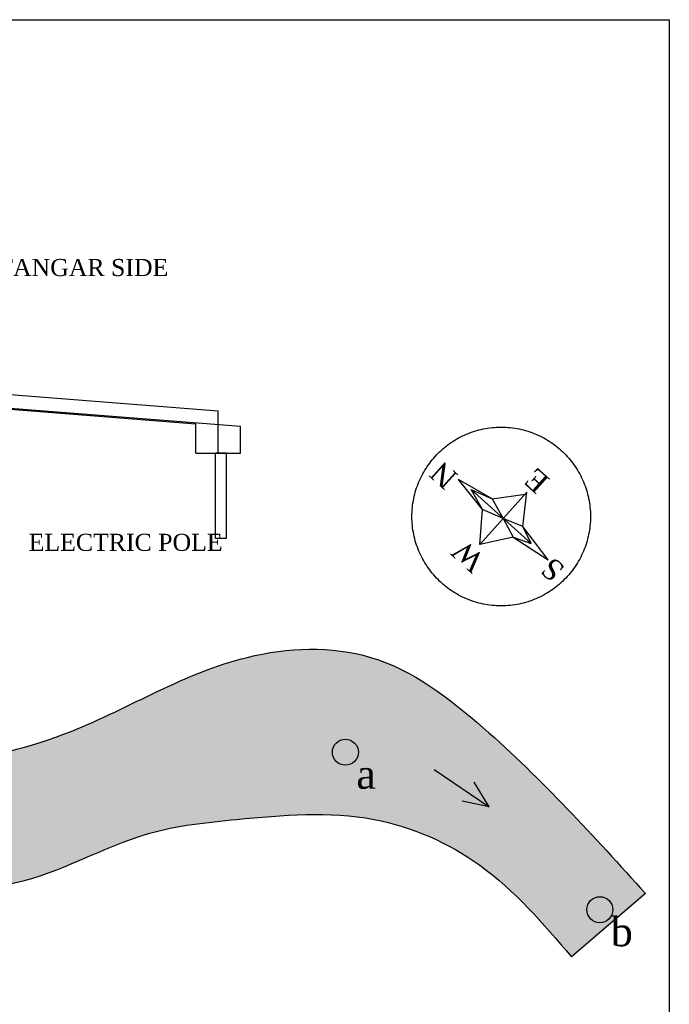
# Model space of a CAD drawing. Header units: millimetres. Extents: x 14111 to 16954, y -2164 to 951.
# Tile 4 of 5: x 16091 to 16648, y -1537 to -693. Entities that reach past the tile are written whole.
import ezdxf

# ---------------------------------------------------------------- set-up
doc = ezdxf.new("R2010")
doc.units = ezdxf.units.MM
doc.linetypes.add('ACAD_ISO10W100', pattern=[18, 12, -3, 0, -3])
doc.styles.get("Standard").update_dxf_attribs({"font": 'times.ttf', "height": 6})

msp = doc.modelspace()

# ---------------------------------------------------------------- hatches: boundary and pattern name
at = {"ltscale": 100}
h = msp.add_hatch(color=256, dxfattribs=at)
h.set_gradient(color1=(46, 160, 209), one_color=1, tint=1, name='CYLINDER')
edge = h.paths.add_edge_path()
edge.add_spline(control_points=[(15649.50742497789, -1412.835103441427), (15668.35058073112, -1415.961341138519), (15718.35471094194, -1425.343150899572), (15802.65167524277, -1450.932697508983), (15889.16158754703, -1430.986289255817), (15984.52283205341, -1432.386889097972), (16088.86634503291, -1447.415403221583), (16185.06045713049, -1387.700766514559), (16290.50992022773, -1377.04014486), (16389.48179748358, -1368.194254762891), (16493.94750377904, -1414.112091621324), (16539.68684576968, -1467.834775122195), (16563.89466739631, -1496.267828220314)], knot_values=[2683.884150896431, 2683.884150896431, 2683.884150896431, 2683.884150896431, 2875.23158542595, 3193.202139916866, 3546.960629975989, 3738.300487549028, 4151.191740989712, 4558.977805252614, 4813.937886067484, 5206.688107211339, 5535.907907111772, 5906.048708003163, 5906.048708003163, 5906.048708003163, 5906.048708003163], degree=3, periodic=0)
edge.add_line((16563.8946673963, -1496.267828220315), (16627.33893435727, -1441.930406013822))
edge.add_spline(control_points=[(16627.33893435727, -1441.930406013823), (16583.2628094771, -1393.211625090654), (16513.89108550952, -1316.532792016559), (16398.69245275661, -1228.08854591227), (16262.36151055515, -1233.45338550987), (16153.76910330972, -1303.510206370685), (16019.89239284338, -1336.806043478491), (15892.11225229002, -1331.743311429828), (15783.57241486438, -1288.267711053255), (15700.2800556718, -1284.514747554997), (15661.23617688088, -1285.089193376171), (15649.50742497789, -1285.37025611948)], knot_values=[2789.259079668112, 2789.259079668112, 2789.259079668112, 2789.259079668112, 3451.274264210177, 3831.209450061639, 4183.677606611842, 4729.746470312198, 5103.425241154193, 5546.984838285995, 5984.190000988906, 6256.837765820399, 6374.086115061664, 6374.086115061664, 6374.086115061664, 6374.086115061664], degree=3, periodic=0)
edge.add_line((15649.50742497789, -1285.37025611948), (15649.50742497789, -1412.835103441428))
h.paths.add_polyline_path([(16358.9323242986, -1320.951667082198, -1), (16381.2415229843, -1320.951667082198, -1)], flags=16)
h.paths.add_polyline_path([(16599.4287547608, -1455.847876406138, -1), (16577.1195560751, -1455.847876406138, -1)], flags=16)
h.paths.add_polyline_path([(15917.94694026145, -1381.731333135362, -0.5205670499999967), (15911.21298862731, -1382.478947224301, -0.5205670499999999), (15895.50041451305, -1380.236094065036, -0.5205670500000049), (15876.79498654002, -1375.75036596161, -0.5205670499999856), (15863.32706297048, -1366.031295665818, -0.5205670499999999), (15867.06816074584, -1361.545578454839, -0.52056705), (15881.28428762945, -1355.564611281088, -0.5205670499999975), (15896.99686174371, -1352.574133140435, -0.5205670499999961), (15920.19159080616, -1366.031295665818, -0.5205670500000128)], flags=16)
h.paths.add_polyline_path([(15824.41975979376, -1425.093320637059, -0.5205670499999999), (15807.21075875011, -1429.579048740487, -0.5205670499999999), (15790.7499813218, -1429.579048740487, -0.5205670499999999), (15785.51245661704, -1427.336184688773, -0.5205670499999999), (15776.53385443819, -1414.626636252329, -0.5205670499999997), (15784.01602968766, -1402.664701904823, -0.52056705), (15798.23215657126, -1397.431359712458, -0.52056705), (15811.70005983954, -1399.674223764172, -0.52056705), (15822.92333286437, -1410.88853313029, -0.52056705), (15825.16798340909, -1413.131397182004, -0.52056705)], flags=16)
h.paths.add_polyline_path([(15772.04455334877, -1422.850456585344, -0.52056705), (15763.81415448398, -1422.850456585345, -0.5205670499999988), (15748.10160067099, -1422.102842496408, -0.5205670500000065), (15733.13725017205, -1418.364739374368, -0.5205670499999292), (15719.66932660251, -1409.393294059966, -0.5205670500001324), (15726.40327823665, -1400.421848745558, -0.5205670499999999), (15742.11585235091, -1400.421848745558, -0.5205670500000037), (15757.82842646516, -1401.917087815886, -0.5205670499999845), (15771.29632973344, -1407.15043000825, -0.5205670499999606)], flags=16)
h = msp.add_hatch(color=256, dxfattribs=at)
h.set_gradient(color1=(230, 77, 25), one_color=1, tint=1, name='SPHERICAL')
h.paths.add_polyline_path([(16358.9323242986, -1320.951667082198, 1), (16381.2415229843, -1320.951667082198, 1)])
h = msp.add_hatch(color=256, dxfattribs=at)
h.set_gradient(color1=(230, 77, 25), one_color=1, tint=1, name='SPHERICAL')
h.paths.add_polyline_path([(16577.1195560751, -1455.847876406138, 1), (16599.4287547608, -1455.847876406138, 1)])

# ---------------------------------------------------------------- linework, layer by layer
for p, q in [((16034.25961678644, -1010.824272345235), (16260.99571345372, -1028.655003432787)), ((16015.1927246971, -1021.886544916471), (16241.92882136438, -1039.717276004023)), ((16053.32650887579, -1023.935109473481), (16280.06260554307, -1041.765840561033)), ((16260.99571345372, -1064.709802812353), (16260.99571345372, -1028.655003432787)), ((16241.92882136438, -1064.709802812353), (16241.92882136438, -1039.717276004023)), ((16280.06260554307, -1064.709802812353), (16280.06260554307, -1041.765840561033)), ((16241.92882136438, -1064.709802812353), (16280.06260554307, -1064.709802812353)), ((16446.31943170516, -1335.687624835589), (16493.25682111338, -1367.689954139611)), ((16493.25682111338, -1367.689954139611), (16480.55612314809, -1346.722916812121)), ((16493.25682111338, -1367.689954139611), (16470.1805296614, -1362.776043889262)), ((16627.33893435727, -1441.930406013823), (16563.8946673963, -1496.267828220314))]:
    msp.add_line(p, q, dxfattribs=at)
at = {"linetype": 'ACAD_ISO10W100', "ltscale": 100}
for p, q in [((16487.63599471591, -1113.120878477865), (16467.10696596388, -1087.393672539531)), ((16495.99480976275, -1104.029261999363), (16467.10696596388, -1087.393672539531)), ((16529.43063285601, -1142.196536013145), (16477.9608824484, -1095.846221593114)), ((16487.63599471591, -1113.120878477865), (16477.9608824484, -1095.846221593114)), ((16477.9608824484, -1095.846221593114), (16495.99480976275, -1104.029261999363)), ((16485.30438249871, -1143.041866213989), (16525.66524574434, -1098.22310751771)), ((16495.99480976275, -1104.029261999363), (16524.27238347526, -1099.769812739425)), ((16495.99480976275, -1104.029261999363), (16505.48481412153, -1120.63248686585)), ((16522.31306106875, -1127.729769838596), (16525.66524574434, -1098.22310751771)), ((16485.30438249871, -1143.041866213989), (16487.63599471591, -1113.120878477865)), ((16505.48481412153, -1120.63248686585), (16487.63599471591, -1113.120878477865)), ((16505.48481412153, -1120.63248686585), (16513.81006298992, -1136.691544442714)), ((16522.31306106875, -1127.729769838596), (16505.48481412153, -1120.63248686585)), ((16529.43063285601, -1142.196536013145), (16522.31306106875, -1127.729769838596)), ((16543.88505520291, -1156.283076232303), (16522.31306106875, -1127.729769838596)), ((16513.81006298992, -1136.691544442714), (16485.30438249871, -1143.041866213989)), ((16513.81006298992, -1136.691544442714), (16529.43063285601, -1142.196536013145)), ((16513.81006298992, -1136.691544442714), (16543.88505520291, -1156.283076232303))]:
    msp.add_line(p, q, dxfattribs=at)
at = {"ltscale": 100}
for points in [[(16647.83256030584, -2164.460061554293), (14110.84993657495, -2164.460061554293), (14110.84993657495, -693.4584861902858), (16647.83256030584, -693.4584861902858)], [(16258.83750571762, -1064.359970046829), (16268.03521950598, -1064.359970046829), (16268.03521950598, -1137.882885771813), (16258.83750571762, -1137.882885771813)]]:
    msp.add_lwpolyline(points, close=True, dxfattribs=at)
at = {"linetype": 'ACAD_ISO10W100', "ltscale": 100}
msp.add_circle((16503.69575765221, -1119.021378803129), 76.52308503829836, dxfattribs=at)
at = {"ltscale": 100}
for centre in [(16370.08692364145, -1320.951667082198), (16588.27415541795, -1455.847876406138)]:
    msp.add_circle(centre, 11.15459934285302, dxfattribs=at)
for points in [[(14822.66824104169, -1270.667890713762), (14920.91667882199, -1283.487742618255), (15031.84973596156, -1285.846138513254), (15088.49640071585, -1297.638111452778), (15207.39582245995, -1330.236818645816), (15406.7920909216, -1294.01187377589), (15554.82871180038, -1287.974381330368), (15684.73839752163, -1284.955635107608), (15766.30959964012, -1290.993127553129), (15893.19813356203, -1324.199329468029), (16026.12897717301, -1330.236818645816), (16134.8905759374, -1303.068109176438), (16285.94835470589, -1239.6744515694), (16391.68880167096, -1239.6744515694), (16488.36577496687, -1300.049362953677), (16627.33893435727, -1441.930406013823)], [(14852.85956333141, -1403.02313472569), (14974.76684766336, -1399.667968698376), (15080.50728853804, -1399.667968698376), (15186.2477355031, -1429.855424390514), (15346.36897575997, -1405.705461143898), (15446.06711303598, -1390.611730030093), (15582.01911453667, -1402.686714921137), (15705.88649056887, -1423.817931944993), (15799.54231206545, -1441.930406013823), (15905.28275294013, -1432.874170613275), (15962.68471021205, -1432.874170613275), (16086.55208624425, -1432.874170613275), (16201.35600078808, -1390.611730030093), (16276.88488712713, -1378.536748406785), (16394.70995347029, -1378.536748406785), (16485.34462316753, -1417.780442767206), (16563.89466739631, -1496.267828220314)]]:
    msp.add_spline(points, degree=3, dxfattribs=at)

# ---------------------------------------------------------------- texts
at = {"linetype": 'ACAD_ISO10W100', "attachment_point": 1}
for s, insert, char_height, width in [('TOWARD THETHETANGAR SIDE', (15883.31570255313, -898.4305391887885), 14.625, 553.2359695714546), ('ELECTRIC POLE', (16098.57882057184, -1133.851346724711), 14.625, 553.2359695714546), ('a', (16379.48660938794, -1327.216970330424), 25, 18.445782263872), ('b', (16597.67384116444, -1462.113179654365), 25, 18.445782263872)]:
    msp.add_mtext(s, dxfattribs=dict(at, insert=insert, char_height=char_height, width=width))
at = {"char_height": 18, "width": 33.15335255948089, "attachment_point": 1, "rotation": 137.99585483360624}
for s, insert in [('N', (16455.59312266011, -1097.112725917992)), ('E', (16534.12646696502, -1100.74325317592)), ('W', (16478.79670033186, -1168.455796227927)), ('S', (16547.23068203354, -1176.264382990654))]:
    msp.add_mtext(s, dxfattribs=dict(at, insert=insert))

doc.saveas('drawing.dxf')
